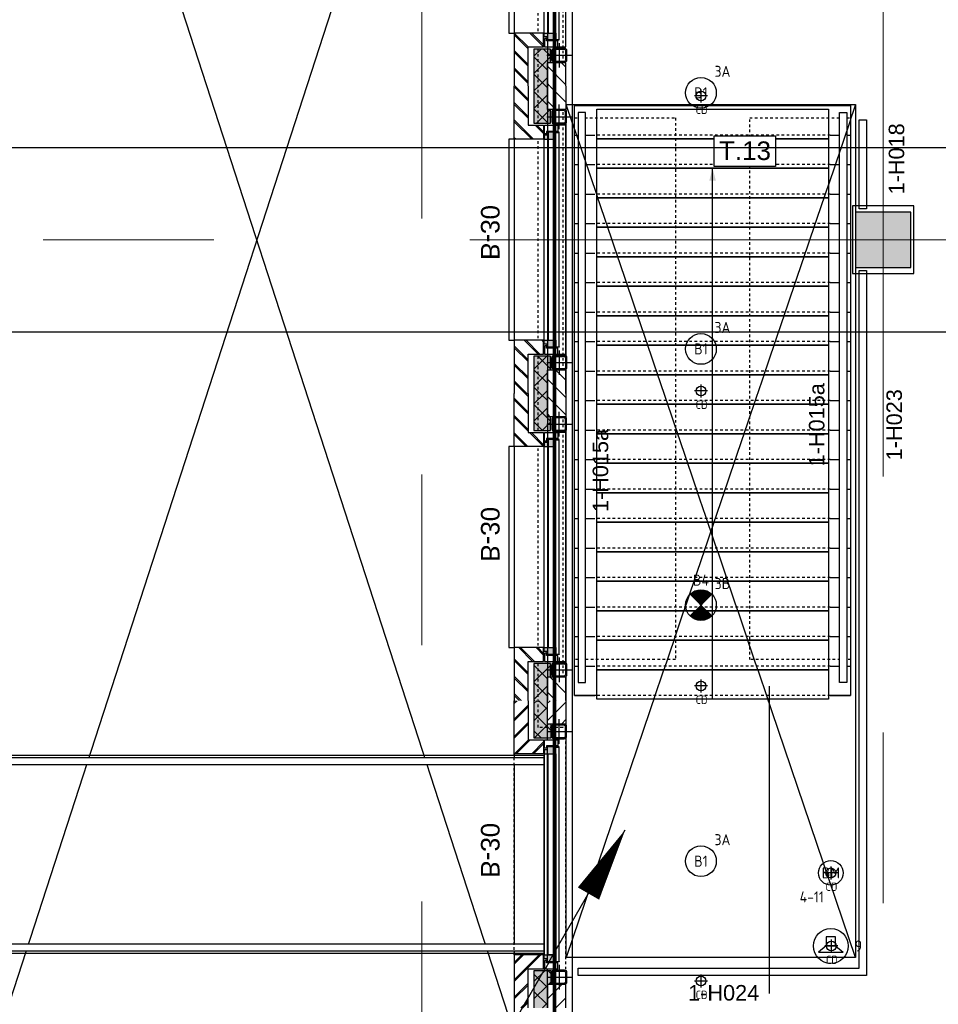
# Model space of a CAD drawing. Header units: millimetres. Extents: x -38032 to 104346, y -31182 to 78566.
# Tile 183 of 213: x 69837 to 77309, y 29679 to 37689. Entities that reach past the tile are written whole.
import ezdxf
from ezdxf.enums import TextEntityAlignment as Align

# ---------------------------------------------------------------- set-up
doc = ezdxf.new("R2010")
doc.units = ezdxf.units.MM
doc.header["$LTSCALE"] = 100
doc.set_wipeout_variables(frame=1)
for name, pattern in [('HIDDEN', [9.525, 6.35, -3.175]), ('STYLE_01', [0.41664, 0.20828, -0.20836]), ('STYLE_11', [5, 3.888855, -0.416718, 0.277786, -0.416641])]:
    doc.linetypes.add(name, pattern=pattern)
for name, color, linetype in [('AB$1A---_ATTRIB025', 8, 'Continuous'), ('AB$1A---_ATTRIB035', 8, 'Continuous'), ('AL$1A---_ALGEMEEN', 8, 'Continuous'), ('AL------_MAATV', 200, 'Continuous'), ('AL------_SPARING', 2, 'Continuous'), ('AM$1A---_ARCERING', 8, 'Continuous'), ('AT$1A---_TEKST100', 8, 'Continuous'), ('BOUWKUNDIG', 8, 'Continuous'), ('brandscheiding', 5, 'HIDDEN'), ('EB6421--_ATTRIB', 2, 'Continuous'), ('EB6511--_ATTRIB', 2, 'Continuous'), ('EL6121--', 3, 'Continuous'), ('EL6311--', 3, 'Continuous'), ('el6311--nv', 7, 'Continuous'), ('EL6421--', 3, 'Continuous'), ('EL6511--', 3, 'Continuous'), ('versterkte strook', 7, 'Continuous')]:
    doc.layers.add(name, color=color, linetype=linetype)
doc.layers.add('stramien', color=1, linetype='Continuous', lineweight=9)
doc.styles.add('Arial', font='ARIAL.TTF')
doc.styles.add('BURO-018', font='iso.shx', dxfattribs={"height": 90})
doc.styles.get("Standard").update_dxf_attribs({"font": 'iso.shx'})
pattern_1 = [(135, (0, 0), (70.7107, 70.7107), []), (45, (299.34, -299.34), (70.7107, -70.7107), [])]
pattern_2 = [(45, (0, 0), (70.7107, -70.7107), []), (45, (7.07, -7.07), (70.7107, -70.7107), [])]
pattern_3 = [(45, (0, 0), (70.7107, -70.7107), [])]

# ---------------------------------------------------------------- blocks, each defined once
blk = doc.blocks.new('E00123')
at = {"color": 0, "linetype": 'Continuous'}
blk.add_circle((0, 0), 2, dxfattribs=at)
at = {"color": 0, "linetype": 'Continuous', "style": 'BURO-018'}
for tag, p in [('E_TEXT1', (0, 4.5)), ('E_TEXT2', (0, 0))]:
    blk.add_attdef(tag, text='', height=1.8, dxfattribs=at).set_placement(p, align=Align.MIDDLE)
at = {"color": 0, "linetype": 'Continuous', "style": 'BURO-018', "flags": 1}
blk.add_attdef('E_MATCODE', (0, 0), '', height=1.8, dxfattribs=at)
blk = doc.blocks.new('E00170')
at = {"color": 0, "linetype": 'Continuous'}
for q in [(5, 8.66), (-5, -8.66)]:
    blk.add_line((0, 0), q, dxfattribs=at)
for points in [[(5, 8.66, 0, 1, 0), (3.5, 6.062, 1, 1, 0)], [(-5, -8.66, 0, 1, 0), (-3.5, -6.062, 1, 1, 0)]]:
    blk.add_lwpolyline(points, format="xyseb", dxfattribs=at)
at = {"color": 0, "const_width": 0.5}
blk.add_lwpolyline([(-0.25, 0, 1), (0.25, 0, 1)], format="xyb", close=True, dxfattribs=at)
at = {"color": 0, "linetype": 'Continuous'}
blk.add_circle((0, 0), 0.5, dxfattribs=at)
blk = doc.blocks.new('E00497')
at = {"color": 0}
for p, q in [((0, 0.75), (1, 2)), ((1, -2), (1, 2)), ((0, 0.75), (-1.5, 0.75)), ((0, -0.75), (0, 0.75)), ((-1.5, -0.75), (0, -0.75)), ((0, -0.75), (1, -2))]:
    blk.add_line(p, q, dxfattribs=at)
blk.add_line((-1.5, 0.75), (-1.5, -0.75))
blk.add_circle((0, 0), 2.84, dxfattribs=at)
at = {"color": 0, "linetype": 'Continuous', "style": 'BURO-018'}
blk.add_attdef('E_TEXT1', text='', height=1.8, dxfattribs=at).set_placement((0, 4.5), align=Align.MIDDLE)
at = {"color": 0, "linetype": 'Continuous', "style": 'BURO-018', "flags": 1}
blk.add_attdef('E_MATCODE', text='', height=1.8, dxfattribs=at).set_placement((0, 0), align=Align.MIDDLE)
blk = doc.blocks.new('Centraaldoos')
at = {"color": 1, "linetype": 'Continuous'}
for p, q in [((-2, 0), (2, 0)), ((0, -2), (0, 2))]:
    blk.add_line(p, q, dxfattribs=at)
at = {"color": 0, "linetype": 'Continuous'}
blk.add_circle((0, 0), 1.5, dxfattribs=at)
at = {"color": 0, "linetype": 'Continuous', "style": 'BURO-018'}
blk.add_attdef('AL_POSNR', text='', height=1.8, dxfattribs=at).set_placement((0, 3), align=Align.CENTER)
at = {"color": 0, "linetype": 'Continuous', "style": 'BURO-018', "flags": 1}
blk.add_attdef('AL_OMS', (0, 0), '', height=1.8, dxfattribs=at)
at = {"layer": 'AL------_MAATV', "style": 'BURO-018'}
blk.add_text('CD', height=2.531, rotation=180, dxfattribs=at).set_placement((1.61, 5.48))
blk = doc.blocks.new('E00018')
at = {"color": 0, "linetype": 'Continuous'}
for p, q in [((-1.77, -1.77), (1.77, 1.77)), ((1.77, -1.77), (-1.77, 1.77))]:
    blk.add_line(p, q, dxfattribs=at)
at = {"color": 0, "linetype": 'Continuous', "const_width": 2.5}
for points in [[(-0.88, 0.88, -0.198912), (0, 1.25, -0.198912), (0.88, 0.88, -1)], [(-0.88, -0.88, 0.198912), (0, -1.25, 0.198912), (0.88, -0.88, 1)]]:
    blk.add_lwpolyline(points, format="xyb", dxfattribs=at)
blk = doc.blocks.new('1115B3A-NO1')
at = {"color": 0, "linetype": 'Continuous'}
blk.add_circle((0, 0), 2.5, dxfattribs=at)
at = {"color": 0, "zscale": 100}
blk.add_blockref('E00018', (0, 0), dxfattribs=at)
at = {"color": 0, "linetype": 'Continuous', "style": 'BURO-018'}
for tag, p in [('E_GKAST', (0, 8)), ('E_GROEP', (0, 5)), ('E_SGROEP', (4.5, 5)), ('E_ARMCODE', (0, 0)), ('E_SLET', (4.5, -1))]:
    blk.add_attdef(tag, text='', height=1.8, dxfattribs=at).set_placement(p, align=Align.MIDDLE)
blk = doc.blocks.new('1115B3A')
at = {"color": 0, "linetype": 'Continuous'}
blk.add_circle((0, 0), 2.5, dxfattribs=at)
at = {"color": 0, "linetype": 'Continuous', "style": 'BURO-018'}
for tag, p in [('E_GKAST', (0, 8)), ('E_GROEP', (0, 5)), ('E_SGROEP', (4.5, 5)), ('E_ARMCODE', (0, 0)), ('E_SLET', (4.5, -1))]:
    blk.add_attdef(tag, text='', height=1.8, dxfattribs=at).set_placement(p, align=Align.MIDDLE)
blk = doc.blocks.new('Group-33')
at = {"layer": 'AL$1A---_ALGEMEEN', "color": 0}
for p, q in [((17499, 865), (13309, 13785)), ((17499, 13785), (13309, 865))]:
    blk.add_line(p, q, dxfattribs=at)
blk.add_lwpolyline([(13309, 13785), (17499, 13785), (17499, 865), (13309, 865)], close=True, dxfattribs=at)
blk = doc.blocks.new('Group-37')
at = {"layer": 'AL$1A---_ALGEMEEN', "color": 0}
blk.add_lwpolyline([(12659, 3132.5), (17739, 3132.5), (17739, 1517.5), (12659, 1517.5)], close=True, dxfattribs=at)
at = {"color": 0}
for points in [[(12659, 3112.5), (17739, 3112.5), (17739, 3052.5), (12659, 3052.5)], [(12659, 1597.5), (17739, 1597.5), (17739, 1537.5), (12659, 1537.5)]]:
    blk.add_wipeout(points, dxfattribs=at).dxf.layer = 'AL$1A---_ALGEMEEN'
at = {"layer": 'AL$1A---_ALGEMEEN', "color": 0}
for points in [[(12659, 3112.5), (17739, 3112.5), (17739, 3052.5), (12659, 3052.5)], [(12659, 1597.5), (17739, 1597.5), (17739, 1537.5), (12659, 1537.5)]]:
    blk.add_lwpolyline(points, close=True, dxfattribs=at)
blk = doc.blocks.new('Group-42')
at = {"layer": 'AL$1A---_ALGEMEEN', "color": 0, "linetype": 'STYLE_01'}
blk.add_lwpolyline([(-36501, 17325), (17499, 17325), (17499, -2675), (-36501, -2675)], close=True, dxfattribs=at)
at = {"layer": 'AL$1A---_ALGEMEEN', "color": 0}
blk.add_blockref('Group-33', (0, 0), dxfattribs=at)
blk.add_blockref('Group-37', (0, 0), dxfattribs=at)
blk = doc.blocks.new('24-trap-school-trede')
at = {"color": 0}
blk.add_wipeout([(-942.5, 240), (942.5, 240), (942.5, 0), (-942.5, 0)], dxfattribs=at).dxf.layer = 'AL$1A---_ALGEMEEN'
at = {"layer": 'AL$1A---_ALGEMEEN', "color": 0}
for p, q in [((-1122.5, 30), (-957.5, 30)), ((957.5, 30), (1122.5, 30))]:
    blk.add_line(p, q, dxfattribs=at)
at = {"layer": 'AL$1A---_ALGEMEEN', "color": 0, "linetype": 'STYLE_01'}
blk.add_line((957.5, 30), (-957.5, 30), dxfattribs=at)
at = {"layer": 'AL$1A---_ALGEMEEN', "color": 0}
blk.add_lwpolyline([(-942.5, 240), (942.5, 240), (942.5, 0), (-942.5, 0)], close=True, dxfattribs=at)
blk = doc.blocks.new('Group-69')
at = {"color": 0}
blk.add_wipeout([(17989, 8416), (20234, 8416), (20234, 3616), (17989, 3616)], dxfattribs=at).dxf.layer = 'AL$1A---_ALGEMEEN'
at = {"layer": 'AL$1A---_ALGEMEEN', "color": 0}
blk.add_lwpolyline([(17989, 8416), (20234, 8416), (20234, 3616), (17989, 3616)], close=True, dxfattribs=at)
for p in [(19111.5, 8146), (19111.5, 3586)]:
    blk.add_blockref('24-trap-school-trede', p, dxfattribs=at)
blk.add_blockref('24-trap-school-trede', (19111.5, 3826), dxfattribs=at)
blk.add_blockref('24-trap-school-trede', (19111.5, 4066), dxfattribs=at)
blk.add_blockref('24-trap-school-trede', (19111.5, 4306), dxfattribs=at)
blk.add_blockref('24-trap-school-trede', (19111.5, 4546), dxfattribs=at)
blk.add_blockref('24-trap-school-trede', (19111.5, 4786), dxfattribs=at)
blk.add_blockref('24-trap-school-trede', (19111.5, 5026), dxfattribs=at)
blk.add_blockref('24-trap-school-trede', (19111.5, 5266), dxfattribs=at)
blk.add_blockref('24-trap-school-trede', (19111.5, 5506), dxfattribs=at)
blk.add_blockref('24-trap-school-trede', (19111.5, 5746), dxfattribs=at)
blk.add_blockref('24-trap-school-trede', (19111.5, 5986), dxfattribs=at)
blk.add_blockref('24-trap-school-trede', (19111.5, 6226), dxfattribs=at)
blk.add_blockref('24-trap-school-trede', (19111.5, 6466), dxfattribs=at)
blk.add_blockref('24-trap-school-trede', (19111.5, 6706), dxfattribs=at)
blk.add_blockref('24-trap-school-trede', (19111.5, 6946), dxfattribs=at)
blk.add_blockref('24-trap-school-trede', (19111.5, 7186), dxfattribs=at)
blk.add_blockref('24-trap-school-trede', (19111.5, 7426), dxfattribs=at)
blk.add_blockref('24-trap-school-trede', (19111.5, 7666), dxfattribs=at)
blk.add_blockref('24-trap-school-trede', (19111.5, 7906), dxfattribs=at)
blk.add_line((19111.5, 3586), (19111.5, 7906), dxfattribs=at)
at = {"layer": 'AL$1A---_ALGEMEEN', "color": 0, "linetype": 'STYLE_01'}
for points in [[(17989, 8316), (18809, 8316), (18809, 3908.7), (17989, 3908.7)], [(19414, 8316), (20234, 8316), (20234, 3908.7), (19414, 3908.7)]]:
    blk.add_lwpolyline(points, close=True, dxfattribs=at)
at = {"layer": 'AL$1A---_ALGEMEEN', "color": 0}
blk.add_solid([(19111.5, 7906), (19138.3, 7806), (19084.7, 7806)], dxfattribs=at)
at = {"color": 0}
for points in [[(18079, 3723), (18079, 8360), (18019, 8360), (18019, 3723)], [(20144, 8360), (20204, 8360), (20204, 3723), (20144, 3723)]]:
    blk.add_wipeout(points, dxfattribs=at).dxf.layer = 'AL$1A---_ALGEMEEN'
at = {"layer": 'AL$1A---_ALGEMEEN', "color": 0}
for points in [[(18079, 3723), (18079, 8360), (18019, 8360), (18019, 3723)], [(20144, 8360), (20204, 8360), (20204, 3723), (20144, 3723)]]:
    blk.add_lwpolyline(points, close=True, dxfattribs=at)
blk = doc.blocks.new('Group-76')
at = {"layer": 'AL$1A---_ALGEMEEN', "color": 0}
for p, q in [((20275, 8426), (17920, 1487)), ((20275, 1487), (17920, 8426))]:
    blk.add_line(p, q, dxfattribs=at)
blk.add_lwpolyline([(17920, 8426), (20275, 8426), (20275, 1487), (17920, 1487)], close=True, dxfattribs=at)
blk = doc.blocks.new('trapcode')
at = {"layer": 'AL$1A---_ALGEMEEN', "color": 0, "flags": 1}
for tag, p in [('peil', (-250, -386)), ('onderdeel', (-250, -658.7))]:
    blk.add_attdef(tag, p, '', height=151.5, dxfattribs=at)
at = {"color": 0}
blk.add_wipeout([(-250, 136.8), (250, 136.8), (250, -113.2), (-250, -113.2)], dxfattribs=at).dxf.layer = 'AL$1A---_ALGEMEEN'
at = {"layer": 'AL$1A---_ALGEMEEN', "color": 0}
blk.add_lwpolyline([(-250, 136.8), (250, 136.8), (250, -113.2), (-250, -113.2)], close=True, dxfattribs=at)
at = {"layer": 'AL$1A---_ALGEMEEN', "color": 0, "style": 'Arial'}
blk.add_attdef('ruimtenummer', text='', height=151.5, dxfattribs=at).set_placement((1.7, 90.8), align=Align.TOP_CENTER)
blk = doc.blocks.new('txt- B-30')
at = {"color": 0}
blk.add_wipeout([(-223.5, -118.5), (223.5, -118.5), (223.5, 124.9), (-223.5, 124.9)], dxfattribs=at).dxf.layer = 'AL$1A---_ALGEMEEN'
at = {"layer": 'AT$1A---_TEKST100', "insert": (0, -112.2), "char_height": 151.525, "attachment_point": 8, "line_spacing_factor": 0.967741, "style": 'Arial'}
blk.add_mtext('{\\C256;\\lB-30}', dxfattribs=at)
blk = doc.blocks.new('hekmerk')
at = {"layer": 'AL$1A---_ALGEMEEN', "color": 0, "style": 'Arial'}
blk.add_attdef('stramiennummer', text='', height=126.3, dxfattribs=at).set_placement((0, 0), align=Align.BOTTOM_CENTER)
blk = doc.blocks.new('st.k-120x120')
at = {"layer": 'AM$1A---_ARCERING', "linetype": 'Continuous', "lineweight": 0}
h = blk.add_hatch(color=256, dxfattribs=at)
edge = h.paths.add_edge_path()
edge.add_line((-40, -60), (40, -60))
edge.add_arc((40, -40), 20, 270, 360)
edge.add_line((60, -40), (60, 40))
edge.add_arc((40, 40), 20, 0, 90)
edge.add_line((40, 60), (-40, 60))
edge.add_arc((-40, 40), 20, 90, 180)
edge.add_line((-60, 40), (-60, -40))
edge.add_arc((-40, -40), 20, 180, 270)
edge = h.paths.add_edge_path(flags=16)
edge.add_line((-40, -50), (40, -50))
edge.add_arc((40, -40), 10, 270, 360)
edge.add_line((50, -40), (50, 40))
edge.add_arc((40, 40), 10, 0, 90)
edge.add_line((40, 50), (-40, 50))
edge.add_arc((-40, 40), 10, 90, 180)
edge.add_line((-50, 40), (-50, -40))
edge.add_arc((-40, -40), 10, 180, 270)
at = {"layer": 'AL$1A---_ALGEMEEN', "color": 0}
for p, q in [((0, 100), (0, -100)), ((-100, 0), (100, 0))]:
    blk.add_line(p, q, dxfattribs=at)
at = {"layer": 'AL$1A---_ALGEMEEN', "color": 0, "flags": 128}
blk.add_lwpolyline([(-40, -60), (40, -60, 0.414214), (60, -40), (60, 40, 0.414214), (40, 60), (-40, 60, 0.414214), (-60, 40), (-60, -40, 0.414214), (-40, -60, 0.414214)], format="xyb", dxfattribs=at)
blk.add_lwpolyline([(-40, -50), (40, -50, 0.414214), (50, -40), (50, 40, 0.414214), (40, 50), (-40, 50, 0.414214), (-50, 40), (-50, -40, 0.414214)], format="xyb", close=True, dxfattribs=at)
blk = doc.blocks.new('zijdetail kozijn midden')
at = {"color": 0}
blk.add_wipeout([(113, -117), (63, -117), (63, -25), (44, -25), (44, -7), (113, -7), (113, -25), (113, -57), (113, -71.9)], dxfattribs=at).dxf.layer = 'AL$1A---_ALGEMEEN'
at = {"layer": 'AM$1A---_ARCERING', "linetype": 'Continuous', "lineweight": 0}
blk.add_hatch(color=256, dxfattribs=at).paths.add_polyline_path([(54.2, -100), (54.2, -128), (56, -128), (56, -28), (31, -28), (31, -5), (0, -5), (0, -100), (22, -100)])
at = {"layer": 'AL$1A---_ALGEMEEN', "color": 0}
for points in [[(54.2, -100), (54.2, -128), (56, -128), (56, -28), (31, -28), (31, -5), (0, -5), (0, -100), (22, -100)], [(113, -117), (63, -117), (63, -25), (44, -25), (44, -7), (113, -7), (113, -25), (113, -57), (113, -71.9)]]:
    blk.add_lwpolyline(points, close=True, dxfattribs=at)
blk = doc.blocks.new('31x_alu-1e-mk125a-p')
at = {"layer": 'AM$1A---_ARCERING', "linetype": 'Continuous', "lineweight": 0}
for points in [[(-160, 1767), (-270, 1767), (-295, 1767), (-295, 1878.5), (-270, 1878.5), (-270, 2068.5), (-160, 2068.5)], [(-270, -241.5), (-295, -241.5), (-295, -130), (-270, -130), (-160, -130), (-160, -431.5), (-270, -431.5)]]:
    blk.add_hatch(color=256, dxfattribs=at).paths.add_polyline_path(points)
at = {"layer": 'AM$1A---_ARCERING', "linetype": 'Continuous', "lineweight": 5}
h = blk.add_hatch(dxfattribs=at)
h.set_pattern_fill('ISOLATIE', color=256, style=0, pattern_type=2)
h.set_pattern_definition(pattern_1)
h.paths.add_polyline_path([(-160, 1767), (-270, 1767), (-295, 1767), (-295, 1878.5), (-270, 1878.5), (-270, 2068.5), (-160, 2068.5)])
h = blk.add_hatch(dxfattribs=at)
h.set_pattern_fill('ISOLATIE', color=256, style=0, pattern_type=2)
h.set_pattern_definition(pattern_1)
h.paths.add_polyline_path([(-270, -241.5), (-295, -241.5), (-295, -130), (-270, -130), (-160, -130), (-160, -431.5), (-270, -431.5)])
at = {"layer": 'AL$1A---_ALGEMEEN', "color": 0}
for p, q in [((-160, 2068.5), (-160, 1767)), ((-420, -113), (-420, 1750)), ((-420, 1750), (-355, 1750)), ((-355, -113), (-420, -113)), ((-270, -431.5), (-270, -241.5))]:
    blk.add_line(p, q, dxfattribs=at)
at = {"layer": 'AL$1A---_ALGEMEEN', "color": 0, "flags": 128}
for points in [[(-160, 1767), (-270, 1767), (-295, 1767), (-295, 1878.5), (-270, 1878.5), (-270, 2068.5)], [(-270, -241.5), (-295, -241.5), (-295, -130), (-270, -130), (-160, -130), (-160, -431.5)]]:
    blk.add_lwpolyline(points, dxfattribs=at)
at = {"layer": 'AL$1A---_ALGEMEEN', "color": 0}
blk.add_lwpolyline([(-243, 1637), (45, 1637), (45, 0), (-243, 0)], close=True, dxfattribs=at)
at = {"color": 0}
for points in [[(-238, 1637), (0, 1637), (0, 2068.5), (-113, 2068.5), (-113, 1750), (-238, 1750)], [(-238, 0), (0, 0), (0, -431.5), (-113, -431.5), (-113, -113), (-238, -113)]]:
    blk.add_wipeout(points, dxfattribs=at).dxf.layer = 'AL$1A---_ALGEMEEN'
at = {"layer": 'AM$1A---_ARCERING', "linetype": 'Continuous', "lineweight": 5}
h = blk.add_hatch(dxfattribs=at)
h.set_pattern_fill('BAKSTEEN', color=256, style=0, pattern_type=2)
h.set_pattern_definition(pattern_2)
h.paths.add_polyline_path([(-238, 1637), (0, 1637), (0, 2068.5), (-113, 2068.5), (-113, 1750), (-238, 1750)])
h = blk.add_hatch(dxfattribs=at)
h.set_pattern_fill('BAKSTEEN', color=256, style=0, pattern_type=2)
h.set_pattern_definition(pattern_2)
h.paths.add_polyline_path([(-238, 0), (0, 0), (0, -431.5), (-113, -431.5), (-113, -113), (-238, -113)])
at = {"layer": 'AL$1A---_ALGEMEEN', "color": 0, "linetype": 'STYLE_01'}
blk.add_line((0, 1637), (0, 0), dxfattribs=at)
at = {"layer": 'AL$1A---_ALGEMEEN', "color": 0, "flags": 128}
for points in [[(-238, 1637), (0, 1637), (0, 2068.5)], [(-113, 2068.5), (-113, 1750), (-238, 1750), (-238, 1637)], [(-238, 0), (0, 0), (0, -431.5)], [(-113, -431.5), (-113, -113), (-238, -113), (-238, 0)]]:
    blk.add_lwpolyline(points, dxfattribs=at)
at = {"layer": 'AL$1A---_ALGEMEEN', "color": 0}
blk.add_lwpolyline([(-276, 1705), (-276, 0), (-338, 0), (-338, 1705)], close=True, dxfattribs=at)
at = {"color": 0}
for points in [[(-270, 1878.5), (-270, 2068.5), (-420, 2068.5), (-420, 1878.5)], [(-270, -241.5), (-270, -431.5), (-420, -431.5), (-420, -241.5)]]:
    blk.add_wipeout(points, dxfattribs=at).dxf.layer = 'AL$1A---_ALGEMEEN'
at = {"layer": 'AM$1A---_ARCERING', "linetype": 'Continuous', "lineweight": 5}
h = blk.add_hatch(dxfattribs=at)
h.set_pattern_fill('KALKZANDSTEEN', color=256, style=0, pattern_type=2)
h.set_pattern_definition(pattern_3)
h.paths.add_polyline_path([(-270, 1878.5), (-270, 2068.5), (-420, 2068.5), (-420, 1878.5)])
h = blk.add_hatch(dxfattribs=at)
h.set_pattern_fill('KALKZANDSTEEN', color=256, style=0, pattern_type=2)
h.set_pattern_definition(pattern_3)
h.paths.add_polyline_path([(-270, -241.5), (-270, -431.5), (-420, -431.5), (-420, -241.5)])
at = {"layer": 'AL$1A---_ALGEMEEN', "color": 0}
for p, q in [((-270, 1878.5), (-270, 2068.5)), ((-270, -241.5), (-270, -431.5))]:
    blk.add_line(p, q, dxfattribs=at)
at = {"layer": 'AL$1A---_ALGEMEEN', "color": 0, "flags": 128}
for points in [[(-420, 2068.5), (-420, 1878.5), (-270, 1878.5)], [(-420, -431.5), (-420, -241.5), (-270, -241.5)]]:
    blk.add_lwpolyline(points, dxfattribs=at)
at = {"layer": 'AL$1A---_ALGEMEEN', "color": 0, "xscale": -1, "rotation": 270}
blk.add_blockref('st.k-120x120', (-365, 1818.5), dxfattribs=at)
at = {"layer": 'AL$1A---_ALGEMEEN', "color": 0, "rotation": 270}
blk.add_blockref('st.k-120x120', (-365, -181.5), dxfattribs=at)
blk.add_blockref('zijdetail kozijn midden', (-238, 0), dxfattribs=at)
at = {"layer": 'AL$1A---_ALGEMEEN', "color": 0}
for p, q in [((-366, -54.2), (-366, 1691.2)), ((-243, 0), (-243, 1637))]:
    blk.add_line(p, q, dxfattribs=at)
at = {"layer": 'AL$1A---_ALGEMEEN', "color": 0, "xscale": -1, "rotation": 270}
blk.add_blockref('zijdetail kozijn midden', (-238, 1637), dxfattribs=at)
at = {"layer": 'AL$1A---_ALGEMEEN', "color": 0}
blk.add_line((-270, 2068.5), (-270, -431.5), dxfattribs=at)
blk = doc.blocks.new('Group-115')
at = {"layer": 'AM$1A---_ARCERING', "linetype": 'Continuous', "lineweight": 0}
for points in [[(17659, 3273.5), (17769, 3273.5), (17799, 3273.5), (17799, 3385), (17769, 3385), (17769, 3575), (17659, 3575)], [(17769, 1265), (17799, 1265), (17799, 1376.5), (17769, 1376.5), (17659, 1376.5), (17659, 1075), (17769, 1075)]]:
    blk.add_hatch(color=256, dxfattribs=at).paths.add_polyline_path(points)
at = {"layer": 'AM$1A---_ARCERING', "linetype": 'Continuous', "lineweight": 5}
h = blk.add_hatch(dxfattribs=at)
h.set_pattern_fill('ISOLATIE', color=256, style=0, pattern_type=2)
h.set_pattern_definition(pattern_1)
h.paths.add_polyline_path([(17659, 3273.5), (17769, 3273.5), (17799, 3273.5), (17799, 3385), (17769, 3385), (17769, 3575), (17659, 3575)])
h = blk.add_hatch(dxfattribs=at)
h.set_pattern_fill('ISOLATIE', color=256, style=0, pattern_type=2)
h.set_pattern_definition(pattern_1)
h.paths.add_polyline_path([(17769, 1265), (17799, 1265), (17799, 1376.5), (17769, 1376.5), (17659, 1376.5), (17659, 1075), (17769, 1075)])
at = {"layer": 'AL$1A---_ALGEMEEN', "color": 0}
for p, q in [((19572.2, 3692.6), (19572.2, 1192.6)), ((17659, 3575), (17659, 3273.5)), ((17769, 1075), (17769, 1265))]:
    blk.add_line(p, q, dxfattribs=at)
at = {"layer": 'AL$1A---_ALGEMEEN', "color": 0, "linetype": 'STYLE_01'}
for p, q in [((17919, 1265), (17919, 3385)), ((17499, 1506.5), (17499, 3143.5))]:
    blk.add_line(p, q, dxfattribs=at)
at = {"layer": 'AL$1A---_ALGEMEEN', "color": 0, "flags": 128}
for points in [[(17659, 3273.5), (17769, 3273.5), (17799, 3273.5), (17799, 3385), (17769, 3385), (17769, 3575)], [(17769, 1265), (17799, 1265), (17799, 1376.5), (17769, 1376.5), (17659, 1376.5), (17659, 1075)]]:
    blk.add_lwpolyline(points, dxfattribs=at)
at = {"color": 0}
blk.add_wipeout([(17775, 1506.5), (17775, 3143.5), (17837, 3143.5), (17837, 1506.5)], dxfattribs=at).dxf.layer = 'AL$1A---_ALGEMEEN'
at = {"layer": 'AL$1A---_ALGEMEEN', "color": 0}
blk.add_line((17769, 1075), (17769, 3575), dxfattribs=at)
blk.add_lwpolyline([(17775, 1506.5), (17775, 3143.5), (17837, 3143.5), (17837, 1506.5)], close=True, dxfattribs=at)
at = {"color": 0}
for points in [[(17737, 3143.5), (17499, 3143.5), (17499, 3575), (17612, 3575), (17612, 3256.5), (17737, 3256.5)], [(17737, 1506.5), (17499, 1506.5), (17499, 1075), (17612, 1075), (17612, 1393.5), (17737, 1393.5)]]:
    blk.add_wipeout(points, dxfattribs=at).dxf.layer = 'AL$1A---_ALGEMEEN'
at = {"layer": 'AM$1A---_ARCERING', "linetype": 'Continuous', "lineweight": 5}
h = blk.add_hatch(dxfattribs=at)
h.set_pattern_fill('BAKSTEEN', color=256, style=0, pattern_type=2)
h.set_pattern_definition(pattern_2)
h.paths.add_polyline_path([(17737, 3143.5), (17499, 3143.5), (17499, 3575), (17612, 3575), (17612, 3256.5), (17737, 3256.5)])
h = blk.add_hatch(dxfattribs=at)
h.set_pattern_fill('BAKSTEEN', color=256, style=0, pattern_type=2)
h.set_pattern_definition(pattern_2)
h.paths.add_polyline_path([(17737, 1506.5), (17499, 1506.5), (17499, 1075), (17612, 1075), (17612, 1393.5), (17737, 1393.5)])
at = {"layer": 'AL$1A---_ALGEMEEN', "color": 0, "flags": 128}
for points in [[(17737, 3143.5), (17499, 3143.5), (17499, 3575)], [(17612, 3575), (17612, 3256.5), (17737, 3256.5), (17737, 3143.5)], [(17737, 1506.5), (17499, 1506.5), (17499, 1075)], [(17612, 1075), (17612, 1393.5), (17737, 1393.5), (17737, 1506.5)]]:
    blk.add_lwpolyline(points, dxfattribs=at)
at = {"layer": 'AL$1A---_ALGEMEEN', "color": 0, "rotation": 90}
blk.add_blockref('zijdetail kozijn midden', (17737, 3143.5), dxfattribs=at)
at = {"layer": 'AL$1A---_ALGEMEEN', "color": 0, "xscale": -1, "rotation": 90}
blk.add_blockref('zijdetail kozijn midden', (17737, 1506.5), dxfattribs=at)
at = {"color": 0}
for points in [[(17769, 3385), (17769, 3575), (17919, 3575), (17919, 3385)], [(17769, 1265), (17769, 1075), (17919, 1075), (17919, 1265)]]:
    blk.add_wipeout(points, dxfattribs=at).dxf.layer = 'AL$1A---_ALGEMEEN'
at = {"layer": 'AM$1A---_ARCERING', "linetype": 'Continuous', "lineweight": 5}
h = blk.add_hatch(dxfattribs=at)
h.set_pattern_fill('KALKZANDSTEEN', color=256, style=0, pattern_type=2)
h.set_pattern_definition(pattern_3)
h.paths.add_polyline_path([(17769, 3385), (17769, 3575), (17919, 3575), (17919, 3385)])
h = blk.add_hatch(dxfattribs=at)
h.set_pattern_fill('KALKZANDSTEEN', color=256, style=0, pattern_type=2)
h.set_pattern_definition(pattern_3)
h.paths.add_polyline_path([(17769, 1265), (17769, 1075), (17919, 1075), (17919, 1265)])
at = {"layer": 'AL$1A---_ALGEMEEN', "color": 0}
for p, q in [((17769, 3385), (17769, 3575)), ((17742, 3143.5), (17742, 1506.5)), ((17865, 1452.3), (17865, 3197.7)), ((17769, 1265), (17769, 1075))]:
    blk.add_line(p, q, dxfattribs=at)
at = {"layer": 'AL$1A---_ALGEMEEN', "color": 0, "flags": 128}
for points in [[(17919, 3575), (17919, 3385), (17769, 3385)], [(17919, 1075), (17919, 1265), (17769, 1265)]]:
    blk.add_lwpolyline(points, dxfattribs=at)
at = {"layer": 'AL$1A---_ALGEMEEN', "color": 0, "rotation": 90}
blk.add_blockref('st.k-120x120', (17864, 3325), dxfattribs=at)
at = {"layer": 'AL$1A---_ALGEMEEN', "color": 0, "xscale": -1, "rotation": 90}
blk.add_blockref('st.k-120x120', (17864, 1325), dxfattribs=at)
blk = doc.blocks.new('200254 W 212 3 04-12-2007')
at = {"layer": 'AL$1A---_ALGEMEEN'}
blk.add_lwpolyline([(40466, 11888.9), (40526, 11888.9), (40526, 11162.4), (40466, 11162.4)], close=True, dxfattribs=at)
at = {"layer": 'stramien', "linetype": 'STYLE_11', "ltscale": 50}
blk.add_line((40661, -41013.6), (40661, 36216.4), dxfattribs=at)
at = {"layer": 'AL$1A---_ALGEMEEN'}
for name in ['Group-42', 'Group-69']:
    blk.add_blockref(name, (20163, 3587.4), dxfattribs=at)
ref = blk.add_blockref('hekmerk', (40871.2, 11570), dxfattribs=dict(at, rotation=90))
ref.add_attrib('stramiennummer', '1-H018', dxfattribs={"layer": 'AB$1A---_ATTRIB025', "height": 126.27, "rotation": 90, "style": 'Arial'}).set_placement((40871.2, 11570), align=Align.BOTTOM_CENTER)
ref = blk.add_blockref('hekmerk', (40852.7, 9407.2), dxfattribs=dict(at, rotation=90))
ref.add_attrib('stramiennummer', '1-H023', dxfattribs={"layer": 'AB$1A---_ATTRIB025', "height": 126.27, "rotation": 90, "style": 'Arial'}).set_placement((40852.7, 9407.2), align=Align.BOTTOM_CENTER)
ref = blk.add_blockref('hekmerk', (39364.7, 4882.5), dxfattribs=dict(at, rotation=180))
ref.add_attrib('stramiennummer', '1-H024', dxfattribs={"layer": 'AB$1A---_ATTRIB025', "height": 126.27, "style": 'Arial'}).set_placement((39364.7, 4685), align=Align.BOTTOM_CENTER)
at = {"layer": 'AM$1A---_ARCERING', "linetype": 'Continuous', "lineweight": 0}
blk.add_hatch(color=256, dxfattribs=at).paths.add_polyline_path([(40437, 10687.4), (40887, 10687.4), (40887, 11137.4), (40437, 11137.4)])
at = {"layer": 'AL$1A---_ALGEMEEN', "linetype": 'STYLE_01'}
blk.add_lwpolyline([(37857, 17365.9), (38057, 17365.9), (38057, 6943.9), (37857, 6943.9)], close=True, dxfattribs=at)
blk.add_lwpolyline([(37857, 17365.9), (38057, 17365.9), (38057, 6943.9), (37857, 6943.9)], close=True, dxfattribs=at)
at = {"layer": 'AL$1A---_ALGEMEEN', "flags": 128}
blk.add_lwpolyline([(40412, 11187.4), (40412, 10637.4), (40912, 10637.4), (40912, 11187.4)], close=True, dxfattribs=at)
at = {"layer": 'AL$1A---_ALGEMEEN'}
for points in [[(40437, 10687.4), (40887, 10687.4), (40887, 11137.4), (40437, 11137.4)], [(40467, 4985.9), (40467, 10662.4), (40527, 10662.4), (40527, 4925.9), (38182, 4925.9), (38182, 4985.9)]]:
    blk.add_lwpolyline(points, close=True, dxfattribs=at)
at = {"layer": 'stramien', "linetype": 'STYLE_11', "ltscale": 50}
blk.add_line((36911, -38914.6), (36911, 22365.4), dxfattribs=at)
at = {"layer": 'AL$1A---_ALGEMEEN'}
blk.add_blockref('Group-76', (20163, 3587.4), dxfattribs=at)
at = {"layer": 'AL$1A---_ALGEMEEN', "xscale": -1, "rotation": 270}
for p in [(37500.5, 10970.9), (37500.5, 8515.3), (37500.5, 5944.7)]:
    blk.add_blockref('txt- B-30', p, dxfattribs=at)
at = {"layer": 'AL$1A---_ALGEMEEN'}
ref = blk.add_blockref('hekmerk', (40222, 9407.2), dxfattribs=dict(at, rotation=90))
ref.add_attrib('stramiennummer', '1-H015a', dxfattribs={"layer": 'AB$1A---_ATTRIB025', "height": 126.27, "rotation": 90, "style": 'Arial'}).set_placement((40222, 9407.2), align=Align.BOTTOM_CENTER)
ref = blk.add_blockref('hekmerk', (38463.4, 9034.9), dxfattribs=dict(at, rotation=90))
ref.add_attrib('stramiennummer', '1-H015a', dxfattribs={"layer": 'AB$1A---_ATTRIB025', "height": 126.27, "rotation": 90, "style": 'Arial'}).set_placement((38463.4, 9034.9), align=Align.BOTTOM_CENTER)
at = {"layer": 'AL$1A---_ALGEMEEN', "xscale": -1}
for p in [(37662, 12593.9), (37662, 7593.9)]:
    blk.add_blockref('31x_alu-1e-mk125a-p', p, dxfattribs=at)
at = {"layer": 'AL$1A---_ALGEMEEN'}
ref = blk.add_blockref('trapcode', (39536.2, 11621.3), dxfattribs=at)
ref.add_attrib('ruimtenummer', 'T.13', dxfattribs={"layer": 'AB$1A---_ATTRIB035', "height": 151.52, "style": 'Arial'}).set_placement((39537.9, 11712.1), align=Align.TOP_CENTER)
at = {"layer": 'AL$1A---_ALGEMEEN', "xscale": -1}
blk.add_blockref('31x_alu-1e-mk125a-p', (37662, 10093.9), dxfattribs=at)
at = {"layer": 'AL$1A---_ALGEMEEN'}
blk.add_blockref('Group-115', (20163, 3587.4), dxfattribs=at)
at = {"layer": 'AL$1A---_ALGEMEEN', "flags": 128}
blk.add_lwpolyline([(40387, 21432), (38131.5, 21432), (38131.5, 696), (42336.5, 696), (42336.5, 21432), (40937, 21432), (40937, 21132.4), (40387, 21132.4)], close=True, dxfattribs=at)
at = {"layer": 'stramien', "linetype": 'STYLE_11', "ltscale": 50}
blk.add_line((-37699, 10912.4), (65551.8, 10912.4), dxfattribs=at)

msp = doc.modelspace()

# ---------------------------------------------------------------- block references
at = {"layer": 'BOUWKUNDIG'}
msp.add_blockref('200254 W 212 3 04-12-2007', (36198, 24986.5), dxfattribs=at)

# ---------------------------------------------------------------- next in the draw order: linework, layer by layer
at = {"layer": 'brandscheiding', "const_width": 30}
msp.add_lwpolyline([(74177, 25544.5), (78689.8, 25544.5), (78689.8, 46554.6), (74185.7, 46554.6), (74185.7, 25515.2)], dxfattribs=at)
at = {"layer": 'versterkte strook'}
for p, q in [((67069.1, 36650), (85596.1, 36650)), ((67069.1, 35150), (85596.1, 35150))]:
    msp.add_line(p, q, dxfattribs=at)

# ---------------------------------------------------------------- next in the draw order: block references
at = {"layer": 'AL------_SPARING', "yscale": 26.66666666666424, "zscale": 26.66666666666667, "rotation": 180}
for p, xscale in [((75378, 37068.3), 26.66666666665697), ((75378, 34668.3), 26.66666666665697), ((75378, 32268.3), 26.66666666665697), ((76434.5, 30747.8), 26.66666666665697), ((76437.8, 30153.5), 26.66666666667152), ((75378, 29868.3), 26.66666666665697)]:
    msp.add_blockref('Centraaldoos', p, dxfattribs=dict(at, xscale=xscale))
at = {"layer": 'EL6121--', "xscale": 200, "yscale": 200, "zscale": 200}
msp.add_blockref('E00170', (73762.9, 29367.4), dxfattribs=at)
at = {"layer": 'EL6311--'}
ref = msp.add_blockref('1115B3A', (75378, 37093.8), dxfattribs=dict(at, xscale=50, yscale=50, zscale=50))
ref.add_attrib('E_ARMCODE', 'B1', dxfattribs={"layer": '0', "color": 1, "linetype": 'Continuous', "height": 90, "style": 'BURO-018'}).set_placement((75378, 37093.8), align=Align.MIDDLE)
ref.add_attrib('E_GROEP', '3A', dxfattribs={"layer": '0', "color": 1, "linetype": 'Continuous', "height": 90, "style": 'BURO-018'}).set_placement((75553, 37268.8), align=Align.MIDDLE)
ref = msp.add_blockref('1115B3A', (75378, 35010.2), dxfattribs=dict(at, xscale=50, yscale=50, zscale=50))
ref.add_attrib('E_ARMCODE', 'B1', dxfattribs={"layer": '0', "color": 1, "linetype": 'Continuous', "height": 90, "style": 'BURO-018'}).set_placement((75378, 35010.2), align=Align.MIDDLE)
ref.add_attrib('E_GROEP', '3A', dxfattribs={"layer": '0', "color": 1, "linetype": 'Continuous', "height": 90, "style": 'BURO-018'}).set_placement((75553, 35185.2), align=Align.MIDDLE)
ref = msp.add_blockref('1115B3A', (75378, 30843), dxfattribs=dict(at, xscale=50, yscale=50, zscale=50))
ref.add_attrib('E_ARMCODE', 'B1', dxfattribs={"layer": '0', "color": 1, "linetype": 'Continuous', "height": 90, "style": 'BURO-018'}).set_placement((75378, 30843), align=Align.MIDDLE)
ref.add_attrib('E_GROEP', '3A', dxfattribs={"layer": '0', "color": 1, "linetype": 'Continuous', "height": 90, "style": 'BURO-018'}).set_placement((75553, 31018), align=Align.MIDDLE)
at = {"layer": 'el6311--nv'}
ref = msp.add_blockref('1115B3A-NO1', (75378, 32926.6), dxfattribs=dict(at, xscale=50, yscale=50, zscale=50))
ref.add_attrib('E_ARMCODE', 'B4', dxfattribs={"layer": '0', "color": 1, "linetype": 'Continuous', "height": 90, "style": 'BURO-018'}).set_placement((75378, 33129.7), align=Align.MIDDLE)
ref.add_attrib('E_GROEP', '3B', dxfattribs={"layer": '0', "color": 1, "linetype": 'Continuous', "height": 90, "style": 'BURO-018'}).set_placement((75553, 33101.6), align=Align.MIDDLE)
at = {"layer": 'EL6421--'}
ref = msp.add_blockref('E00497', (76434.5, 30153.5), dxfattribs=dict(at, xscale=50, yscale=50, zscale=50, rotation=270))
ref.add_attrib('E_TEXT1', '9', dxfattribs={"layer": 'EB6421--_ATTRIB', "color": 1, "linetype": 'Continuous', "height": 90, "style": 'BURO-018'}).set_placement((76659.5, 30153.5), align=Align.MIDDLE)
at = {"layer": 'EL6511--'}
ref = msp.add_blockref('E00123', (76434.5, 30747.8), dxfattribs=dict(at, xscale=50, yscale=50, zscale=50))
ref.add_attrib('E_TEXT2', 'BM', dxfattribs={"layer": 'EB6511--_ATTRIB', "color": 1, "linetype": 'Continuous', "height": 90, "style": 'BURO-018'}).set_placement((76434.5, 30747.8), align=Align.MIDDLE)
ref.add_attrib('E_TEXT1', '4-11', dxfattribs={"layer": 'EB6511--_ATTRIB', "color": 1, "linetype": 'Continuous', "height": 90, "style": 'BURO-018'}).set_placement((76279.5, 30552.5), align=Align.MIDDLE)

doc.saveas('drawing.dxf')
